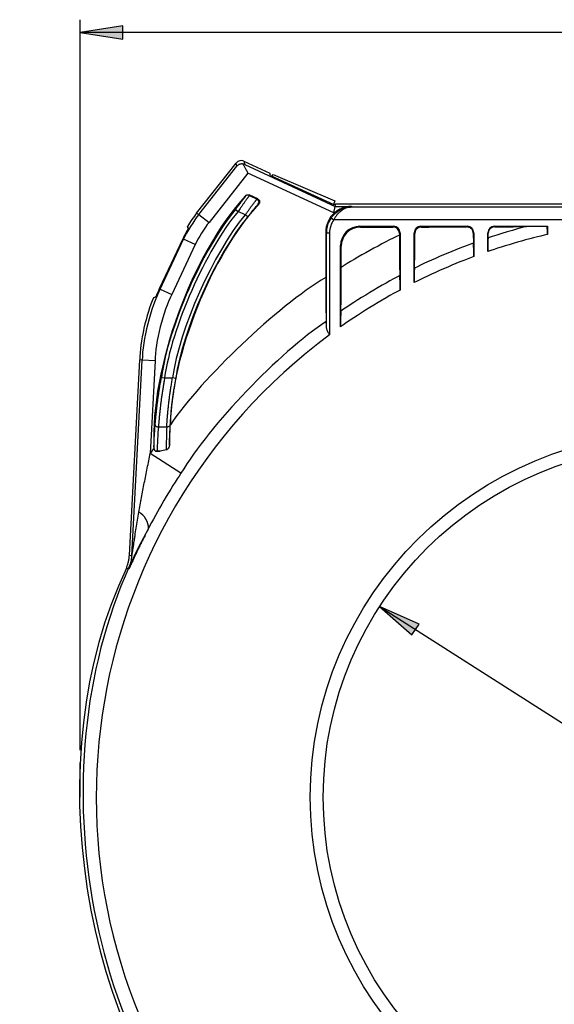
# Model space of a CAD drawing. Extents: x 81 to 182, y -154 to -33.
# Tile 8 of 9: x 123 to 147, y -81 to -38. Entities that reach past the tile are written whole.
import ezdxf

# ---------------------------------------------------------------- set-up
doc = ezdxf.new("R2010")
doc.units = 0
doc.layers.add('CAPA_1', color=7, linetype='CONTINUOUS')

# ---------------------------------------------------------------- blocks, each defined once
blk = doc.blocks.new('*U60')
at = {"layer": 'CAPA_1', "color": 7}
blk.add_solid([(127.894, -38.379), (126.027, -38.094), (127.894, -37.81)], dxfattribs=at)
blk = doc.blocks.new('BLOCK_3')
at = {"layer": 'CAPA_1'}
blk.add_lwpolyline([(126.027, -38.094), (127.894, -38.379), (127.894, -37.81), (126.027, -38.094)], dxfattribs=at)
at = {"layer": 'CAPA_1', "color": 7}
blk.add_blockref('*U60', (0, 0), dxfattribs=at)
blk = doc.blocks.new('BLOCK_5')
at = {"layer": 'CAPA_1'}
blk.add_lwpolyline([(126.027, -69.477), (126.027, -37.534)], dxfattribs=at)
blk = doc.blocks.new('BLOCK_6')
at = {"layer": 'CAPA_1'}
blk.add_lwpolyline([(178.414, -38.094), (126.027, -38.094)], dxfattribs=at)
blk = doc.blocks.new('*U62')
at = {"layer": 'CAPA_1', "color": 7}
blk.add_solid([(140.555, -64.444), (139.139, -63.204), (140.555, -63.828)], dxfattribs=at)
at = {"layer": 'CAPA_1', "color": 7, "extrusion": (0, 0, -1)}
blk.add_solid([(-140.555, -64.444), (-140.555, -63.828), (-140.865, -63.965)], dxfattribs=at)
blk = doc.blocks.new('BLOCK_10')
at = {"layer": 'CAPA_1'}
blk.add_lwpolyline([(139.139, -63.204), (140.555, -64.444), (140.865, -63.965), (139.139, -63.204)], dxfattribs=at)
at = {"layer": 'CAPA_1', "color": 7}
blk.add_blockref('*U62', (0, 0), dxfattribs=at)
blk = doc.blocks.new('BLOCK_11')
at = {"layer": 'CAPA_1'}
blk.add_lwpolyline([(139.139, -63.204), (165.303, -79.859)], dxfattribs=at)

msp = doc.modelspace()

# ---------------------------------------------------------------- linework, layer by layer
at = {"layer": 'CAPA_1', "color": 7}
for points in [[(131.131, -45.995), (132.859, -43.804)], [(132.893, -43.944), (132.859, -43.804)], [(133.202, -43.723), (134.341, -44.25)], [(133.202, -43.723), (133.237, -43.869)], [(133.237, -43.869), (137.2, -45.7)], [(131.229, -46.055), (132.893, -43.944)], [(133.376, -44.242), (131.675, -46.4)], [(137.137, -45.98), (133.376, -44.242)], [(134.364, -44.342), (134.341, -44.25)], [(134.364, -44.342), (137.138, -45.623)], [(134.428, -44.372), (134.476, -44.307)], [(134.476, -44.307), (137.176, -45.461)], [(133.433, -45.201), (133.438, -45.22)], [(133.803, -45.372), (133.433, -45.201)], [(133.268, -45.258), (133.267, -45.252), (133.264, -45.24)], [(133.438, -45.22), (133.78, -45.378)], [(133.78, -45.378), (133.803, -45.372)], [(133.853, -45.588), (133.845, -45.59), (133.829, -45.593)], [(137.176, -45.461), (137.119, -45.614)], [(137.138, -45.623), (137.224, -45.59)], [(137.2, -45.7), (137.224, -45.59)], [(137.224, -45.59), (137.235, -45.582)], [(137.235, -45.582), (152.221, -45.582)], [(131.131, -45.995), (131.229, -46.055)], [(131.229, -46.055), (131.675, -46.4)], [(132.83, -45.835), (132.944, -45.919)], [(133.26, -46.065), (132.944, -45.919)], [(133.373, -46.149), (133.26, -46.065)], [(137.137, -45.98), (137.2, -45.7)], [(137.171, -45.98), (137.137, -45.98)], [(137.2, -45.7), (137.909, -45.7)], [(137.909, -45.7), (137.933, -45.724)], [(137.933, -45.724), (152.221, -45.724)], [(137.018, -46.203), (137.133, -46.284)], [(152.231, -46.284), (137.133, -46.284)], [(130.765, -46.661), (130.733, -46.572)], [(136.81, -46.852), (136.783, -46.825)], [(136.783, -46.825), (136.783, -48.803)], [(136.81, -46.852), (136.951, -46.852)], [(136.81, -50.964), (136.81, -46.852)], [(136.951, -46.852), (136.951, -51.318)], [(138.28, -46.571), (138.309, -46.601)], [(138.28, -46.571), (139.753, -46.571)], [(138.309, -46.601), (139.723, -46.601)], [(139.723, -46.601), (139.753, -46.571)], [(140.036, -46.852), (140.006, -46.881)], [(140.006, -46.881), (140.006, -46.954)], [(140.036, -46.852), (140.036, -49.357)], [(140.655, -49.034), (140.655, -46.852)], [(140.684, -46.881), (140.655, -46.852)], [(140.938, -46.571), (142.976, -46.571)], [(140.938, -46.571), (140.967, -46.601)], [(142.95, -46.597), (142.976, -46.571)], [(143.259, -46.852), (143.238, -46.872)], [(143.259, -46.852), (143.259, -47.897)], [(143.878, -47.675), (143.878, -46.852)], [(143.895, -46.868), (143.878, -46.852)], [(144.161, -46.571), (144.181, -46.592)], [(144.161, -46.571), (146.482, -46.571)], [(146.48, -46.574), (146.482, -46.571)], [(146.482, -46.571), (146.482, -46.933)], [(130.526, -47.115), (129.493, -49.31)], [(129.532, -49.319), (130.56, -47.136)], [(130.56, -47.136), (130.526, -47.115)], [(131.072, -47.373), (130.56, -47.136)], [(131.072, -47.373), (130.045, -49.556)], [(137.431, -50.971), (137.431, -47.412)], [(137.461, -47.441), (137.431, -47.412)], [(137.461, -48.365), (137.461, -47.441)], [(129.493, -49.31), (129.532, -49.319)], [(129.532, -49.319), (130.045, -49.556)], [(128.184, -60.96), (128.637, -52.403)], [(128.297, -60.985), (128.749, -52.431)], [(128.749, -52.431), (128.637, -52.403)], [(129.314, -52.46), (128.749, -52.431)], [(129.314, -52.46), (129.1, -56.503)], [(129.589, -53.176), (129.728, -53.202)], [(129.728, -53.202), (130.075, -53.202)], [(130.214, -53.228), (130.075, -53.202)], [(129.314, -55.251), (129.315, -55.266), (129.321, -55.282), (129.331, -55.297), (129.345, -55.311), (129.363, -55.323), (129.383, -55.333), (129.405, -55.341), (129.429, -55.346), (129.455, -55.349)], [(129.823, -55.349), (129.455, -55.349)], [(129.964, -55.269), (129.961, -55.284), (129.954, -55.298), (129.943, -55.311), (129.929, -55.323), (129.911, -55.332), (129.891, -55.34), (129.87, -55.346), (129.847, -55.349), (129.823, -55.349)], [(129.264, -56.258), (129.262, -56.221)], [(129.538, -56.405), (129.402, -56.405)], [(130.44, -57.374), (129.1, -56.503)], [(128.184, -60.96), (128.297, -60.985)], [(128.167, -61.547), (128.109, -61.533), (128.055, -61.52)]]:
    msp.add_lwpolyline(points, dxfattribs=at)
at = {"layer": 'CAPA_1'}
msp.add_lwpolyline([(126.027, -71.532), (126.027, -70.037)], dxfattribs=at)
at = {"layer": 'CAPA_1', "color": 7}
for points in [[(133.202, -43.723), (133.087, -43.667), (132.935, -43.703), (132.859, -43.804)], [(133.237, -43.869), (133.216, -43.858), (133.175, -43.848), (133.152, -43.847)], [(133.438, -45.22), (133.381, -45.192), (133.306, -45.209), (133.268, -45.258)], [(133.264, -45.24), (130.926, -47.768), (129.094, -52.796), (129.262, -56.221)], [(133.853, -45.588), (131.79, -47.797), (130.008, -52.244), (129.98, -55.252)], [(132.83, -45.835), (131.401, -47.541), (129.884, -50.979), (129.589, -53.176)], [(132.944, -45.919), (131.526, -47.611), (130.02, -51.022), (129.728, -53.202)], [(133.26, -46.065), (131.861, -47.72), (130.37, -51.063), (130.075, -53.202)], [(131.229, -46.055), (131.015, -46.309), (130.692, -46.831), (130.56, -47.136)], [(131.131, -45.995), (131.018, -46.134), (130.822, -46.417), (130.733, -46.572)], [(137.171, -45.98), (136.941, -46.156), (136.766, -46.537), (136.783, -46.825)], [(133.373, -46.149), (131.986, -47.791), (130.506, -51.106), (130.214, -53.228)], [(131.675, -46.4), (131.481, -46.629), (131.191, -47.099), (131.072, -47.373)], [(137.018, -46.203), (136.894, -46.357), (136.798, -46.655), (136.81, -46.852)], [(137.133, -46.284), (137.025, -46.419), (136.941, -46.68), (136.951, -46.852)], [(130.767, -46.659), (130.699, -46.771), (130.58, -46.996), (130.526, -47.115)], [(130.767, -46.659), (130.758, -46.637), (130.741, -46.594), (130.733, -46.572)], [(138.28, -46.571), (137.811, -46.571), (137.431, -46.948), (137.431, -47.412)], [(138.309, -46.601), (137.841, -46.601), (137.461, -46.977), (137.461, -47.441)], [(140.006, -46.881), (140.006, -46.726), (139.879, -46.601), (139.723, -46.601)], [(140.036, -46.852), (140.036, -46.697), (139.909, -46.571), (139.753, -46.571)], [(140.938, -46.571), (140.781, -46.571), (140.655, -46.697), (140.655, -46.852)], [(143.259, -46.852), (143.259, -46.697), (143.132, -46.571), (142.976, -46.571)], [(144.161, -46.571), (144.005, -46.571), (143.878, -46.697), (143.878, -46.852)], [(146.482, -46.933), (145.807, -47.076), (144.527, -47.441), (143.878, -47.675)], [(145.564, -46.581), (145.135, -46.689), (144.306, -46.935), (143.888, -47.08)], [(140.006, -46.954), (139.334, -47.268), (138.083, -47.962), (137.461, -48.365)], [(143.249, -47.303), (142.572, -47.536), (141.302, -48.077), (140.665, -48.403)], [(143.259, -47.897), (142.575, -48.138), (141.296, -48.697), (140.655, -49.034)], [(136.783, -48.803), (134.625, -50.11), (131.393, -53.175), (129.98, -55.252)], [(140.026, -48.727), (139.337, -49.072), (138.069, -49.835), (137.441, -50.28)], [(129.532, -49.319), (129.124, -50.09), (128.754, -51.56), (128.749, -52.431)], [(129.493, -49.31), (129.451, -49.397), (129.374, -49.572), (129.337, -49.661)], [(140.036, -49.357), (139.339, -49.717), (138.062, -50.508), (137.431, -50.971)], [(129.241, -49.698), (128.932, -50.374), (128.644, -51.661), (128.637, -52.403)], [(129.337, -49.661), (129.313, -49.671), (129.265, -49.689), (129.241, -49.698)], [(130.045, -49.556), (129.664, -50.275), (129.319, -51.648), (129.314, -52.46)], [(136.802, -50.73), (134.73, -52.101), (131.713, -55.252), (130.44, -57.374)], [(129.455, -55.349), (129.431, -55.615), (129.404, -56.138), (129.402, -56.405)], [(129.823, -55.349), (129.807, -55.602), (129.796, -56.098), (129.8, -56.351)], [(129.264, -56.258), (129.222, -56.319), (129.141, -56.442), (129.1, -56.503)], [(130.44, -57.374), (130.036, -57.962), (129.341, -59.147), (129.025, -59.786)], [(129.025, -59.786), (129.035, -59.515), (128.846, -59.199), (128.601, -59.078)], [(129.025, -59.786), (124.133, -68.39), (125.65, -81.084), (132.435, -88.319)], [(128.167, -61.547), (128.234, -61.407), (128.295, -61.14), (128.297, -60.985)], [(128.055, -61.52), (124.112, -69.772), (126.015, -81.757), (132.326, -88.411)]]:
    msp.add_open_spline(points, degree=3, dxfattribs=at)
for points, knots in [([(133.152, -43.847), (133.146, -43.846), (133.14, -43.845), (133.134, -43.845), (133.118, -43.843), (133.103, -43.843), (133.088, -43.845), (133.073, -43.846), (133.058, -43.848), (133.044, -43.851), (133.03, -43.855), (133.017, -43.859), (133.004, -43.864), (132.989, -43.87), (132.976, -43.877), (132.962, -43.885), (132.949, -43.893), (132.937, -43.902), (132.926, -43.911), (132.915, -43.921), (132.904, -43.932), (132.894, -43.943), (132.894, -43.943), (132.894, -43.944), (132.893, -43.944)], [0, 0, 0, 0, 1, 1, 1, 2, 2, 2, 3, 3, 3, 4, 4, 4, 5, 5, 5, 6, 6, 6, 7, 7, 7, 8, 8, 8, 8]), ([(133.376, -44.242), (133.375, -44.241), (133.375, -44.24), (133.374, -44.239), (133.362, -44.214), (133.35, -44.189), (133.338, -44.165), (133.326, -44.14), (133.314, -44.116), (133.302, -44.092), (133.292, -44.073), (133.283, -44.055), (133.274, -44.037), (133.264, -44.019), (133.254, -44.001), (133.245, -43.984), (133.235, -43.967), (133.225, -43.95), (133.216, -43.934), (133.205, -43.917), (133.194, -43.901), (133.184, -43.887), (133.173, -43.872), (133.162, -43.859), (133.152, -43.847)], [0, 0, 0, 0, 1, 1, 1, 2, 2, 2, 3, 3, 3, 4, 4, 4, 5, 5, 5, 6, 6, 6, 7, 7, 7, 8, 8, 8, 8]), ([(133.264, -45.24), (133.269, -45.234), (133.275, -45.228), (133.28, -45.223), (133.286, -45.218), (133.293, -45.213), (133.3, -45.209), (133.306, -45.205), (133.313, -45.201), (133.321, -45.198), (133.328, -45.195), (133.336, -45.193), (133.344, -45.191), (133.351, -45.19), (133.359, -45.189), (133.367, -45.188), (133.375, -45.188), (133.383, -45.188), (133.391, -45.189), (133.405, -45.191), (133.419, -45.196), (133.433, -45.201)], [0, 0, 0, 0, 1, 1, 1, 2, 2, 2, 3, 3, 3, 4, 4, 4, 5, 5, 5, 6, 6, 6, 7, 7, 7, 7]), ([(132.83, -45.835), (132.847, -45.813), (132.864, -45.79), (132.881, -45.768), (132.898, -45.746), (132.914, -45.724), (132.931, -45.702), (132.947, -45.682), (132.962, -45.661), (132.978, -45.641), (132.993, -45.621), (133.008, -45.601), (133.023, -45.582), (133.038, -45.562), (133.053, -45.543), (133.066, -45.525), (133.08, -45.508), (133.093, -45.491), (133.106, -45.475), (133.118, -45.458), (133.131, -45.443), (133.142, -45.428), (133.153, -45.413), (133.164, -45.399), (133.174, -45.385), (133.184, -45.372), (133.194, -45.36), (133.203, -45.349), (133.211, -45.338), (133.219, -45.328), (133.226, -45.319), (133.233, -45.309), (133.239, -45.301), (133.245, -45.294), (133.25, -45.286), (133.254, -45.28), (133.258, -45.275), (133.261, -45.27), (133.264, -45.266), (133.266, -45.263), (133.267, -45.261), (133.268, -45.26), (133.268, -45.258)], [0, 0, 0, 0, 1, 1, 1, 2, 2, 2, 3, 3, 3, 4, 4, 4, 5, 5, 5, 6, 6, 6, 7, 7, 7, 8, 8, 8, 9, 9, 9, 10, 10, 10, 11, 11, 11, 12, 12, 12, 13, 13, 13, 14, 14, 14, 14]), ([(133.438, -45.22), (133.437, -45.221), (133.437, -45.222), (133.436, -45.223), (133.435, -45.225), (133.433, -45.228), (133.431, -45.232), (133.429, -45.235), (133.426, -45.239), (133.422, -45.245), (133.419, -45.25), (133.415, -45.256), (133.41, -45.262), (133.406, -45.269), (133.401, -45.276), (133.395, -45.284), (133.39, -45.291), (133.384, -45.3), (133.378, -45.309), (133.371, -45.319), (133.364, -45.329), (133.356, -45.34), (133.348, -45.35), (133.34, -45.362), (133.332, -45.374), (133.323, -45.385), (133.314, -45.398), (133.305, -45.411), (133.296, -45.424), (133.286, -45.437), (133.276, -45.451), (133.266, -45.465), (133.255, -45.48), (133.244, -45.496), (133.233, -45.511), (133.222, -45.527), (133.21, -45.543), (133.198, -45.56), (133.187, -45.576), (133.174, -45.593), (133.162, -45.61), (133.15, -45.628), (133.137, -45.645), (133.124, -45.664), (133.111, -45.682), (133.097, -45.701), (133.084, -45.72), (133.071, -45.739), (133.057, -45.758), (133.038, -45.784), (133.02, -45.811), (133.001, -45.837), (132.982, -45.864), (132.963, -45.891), (132.944, -45.919)], [0, 0, 0, 0, 1, 1, 1, 2, 2, 2, 3, 3, 3, 4, 4, 4, 5, 5, 5, 6, 6, 6, 7, 7, 7, 8, 8, 8, 9, 9, 9, 10, 10, 10, 11, 11, 11, 12, 12, 12, 13, 13, 13, 14, 14, 14, 15, 15, 15, 16, 16, 16, 17, 17, 17, 18, 18, 18, 18]), ([(133.26, -46.065), (133.274, -46.045), (133.288, -46.025), (133.302, -46.005), (133.316, -45.986), (133.33, -45.966), (133.344, -45.947), (133.359, -45.927), (133.373, -45.907), (133.387, -45.887), (133.401, -45.868), (133.415, -45.848), (133.429, -45.829), (133.443, -45.811), (133.456, -45.793), (133.47, -45.775), (133.483, -45.757), (133.495, -45.74), (133.508, -45.723), (133.522, -45.705), (133.534, -45.688), (133.547, -45.672), (133.559, -45.655), (133.572, -45.639), (133.583, -45.623), (133.595, -45.608), (133.606, -45.594), (133.616, -45.58), (133.627, -45.566), (133.637, -45.553), (133.647, -45.54), (133.657, -45.527), (133.667, -45.515), (133.676, -45.503), (133.685, -45.491), (133.693, -45.481), (133.701, -45.47), (133.709, -45.461), (133.716, -45.452), (133.723, -45.444), (133.73, -45.435), (133.736, -45.428), (133.741, -45.421), (133.747, -45.414), (133.752, -45.408), (133.757, -45.403), (133.761, -45.397), (133.765, -45.393), (133.768, -45.389), (133.771, -45.386), (133.774, -45.383), (133.775, -45.381), (133.778, -45.379), (133.779, -45.378), (133.78, -45.378)], [0, 0, 0, 0, 1, 1, 1, 2, 2, 2, 3, 3, 3, 4, 4, 4, 5, 5, 5, 6, 6, 6, 7, 7, 7, 8, 8, 8, 9, 9, 9, 10, 10, 10, 11, 11, 11, 12, 12, 12, 13, 13, 13, 14, 14, 14, 15, 15, 15, 16, 16, 16, 17, 17, 17, 18, 18, 18, 18]), ([(133.829, -45.593), (133.828, -45.594), (133.827, -45.594), (133.825, -45.596), (133.824, -45.597), (133.822, -45.6), (133.819, -45.603), (133.815, -45.606), (133.81, -45.611), (133.804, -45.618), (133.799, -45.624), (133.792, -45.631), (133.785, -45.64), (133.777, -45.648), (133.769, -45.657), (133.76, -45.668), (133.751, -45.679), (133.74, -45.69), (133.73, -45.703), (133.719, -45.716), (133.707, -45.73), (133.695, -45.745), (133.682, -45.759), (133.669, -45.775), (133.656, -45.791), (133.642, -45.808), (133.628, -45.825), (133.614, -45.843), (133.599, -45.861), (133.584, -45.88), (133.568, -45.899), (133.553, -45.918), (133.537, -45.938), (133.521, -45.958), (133.505, -45.978), (133.489, -45.999), (133.472, -46.02), (133.456, -46.041), (133.439, -46.062), (133.423, -46.084), (133.406, -46.106), (133.39, -46.127), (133.373, -46.149)], [0, 0, 0, 0, 1, 1, 1, 2, 2, 2, 3, 3, 3, 4, 4, 4, 5, 5, 5, 6, 6, 6, 7, 7, 7, 8, 8, 8, 9, 9, 9, 10, 10, 10, 11, 11, 11, 12, 12, 12, 13, 13, 13, 14, 14, 14, 14]), ([(133.829, -45.593), (133.878, -45.534), (133.87, -45.445), (133.809, -45.396), (133.802, -45.39), (133.788, -45.381), (133.78, -45.378)], [0, 0, 0, 0, 1, 1, 1, 2, 2, 2, 2]), ([(133.803, -45.372), (133.811, -45.376), (133.818, -45.38), (133.824, -45.384), (133.831, -45.388), (133.837, -45.393), (133.842, -45.399), (133.848, -45.404), (133.853, -45.41), (133.858, -45.417), (133.863, -45.423), (133.867, -45.43), (133.871, -45.437), (133.874, -45.444), (133.877, -45.451), (133.879, -45.459), (133.881, -45.467), (133.883, -45.474), (133.884, -45.482), (133.885, -45.49), (133.885, -45.498), (133.885, -45.506), (133.884, -45.514), (133.884, -45.521), (133.882, -45.529), (133.88, -45.537), (133.878, -45.544), (133.875, -45.552), (133.872, -45.559), (133.868, -45.566), (133.864, -45.573), (133.861, -45.578), (133.857, -45.583), (133.853, -45.588)], [0, 0, 0, 0, 1, 1, 1, 2, 2, 2, 3, 3, 3, 4, 4, 4, 5, 5, 5, 6, 6, 6, 7, 7, 7, 8, 8, 8, 9, 9, 9, 10, 10, 10, 11, 11, 11, 11]), ([(137.018, -46.203), (137.035, -46.182), (137.051, -46.16), (137.068, -46.139), (137.086, -46.118), (137.103, -46.097), (137.122, -46.078), (137.141, -46.059), (137.16, -46.04), (137.18, -46.022), (137.206, -45.998), (137.233, -45.976), (137.261, -45.955), (137.288, -45.934), (137.317, -45.914), (137.346, -45.896), (137.375, -45.878), (137.404, -45.862), (137.434, -45.846), (137.465, -45.831), (137.496, -45.817), (137.528, -45.804), (137.559, -45.792), (137.591, -45.78), (137.623, -45.771), (137.655, -45.762), (137.688, -45.753), (137.72, -45.747), (137.753, -45.74), (137.786, -45.735), (137.818, -45.731), (137.85, -45.728), (137.881, -45.726), (137.913, -45.725), (137.918, -45.724), (137.924, -45.724), (137.929, -45.724), (137.93, -45.724), (137.932, -45.724), (137.933, -45.724)], [0, 0, 0, 0, 1, 1, 1, 2, 2, 2, 3, 3, 3, 4, 4, 4, 5, 5, 5, 6, 6, 6, 7, 7, 7, 8, 8, 8, 9, 9, 9, 10, 10, 10, 11, 11, 11, 12, 12, 12, 13, 13, 13, 13]), ([(137.933, -45.724), (137.932, -45.724), (137.931, -45.724), (137.93, -45.724), (137.926, -45.724), (137.922, -45.724), (137.918, -45.725), (137.91, -45.725), (137.902, -45.725), (137.894, -45.726), (137.873, -45.727), (137.853, -45.73), (137.833, -45.733), (137.805, -45.737), (137.777, -45.743), (137.749, -45.751), (137.721, -45.758), (137.693, -45.767), (137.665, -45.778), (137.636, -45.789), (137.608, -45.803), (137.58, -45.818), (137.552, -45.832), (137.524, -45.849), (137.497, -45.868), (137.478, -45.881), (137.458, -45.895), (137.439, -45.91), (137.42, -45.925), (137.402, -45.941), (137.383, -45.958), (137.365, -45.975), (137.346, -45.993), (137.328, -46.012), (137.309, -46.032), (137.292, -46.052), (137.274, -46.073), (137.262, -46.088), (137.249, -46.105), (137.237, -46.121), (137.225, -46.138), (137.213, -46.155), (137.201, -46.172), (137.189, -46.19), (137.177, -46.209), (137.166, -46.227), (137.155, -46.246), (137.144, -46.265), (137.133, -46.284)], [0, 0, 0, 0, 1, 1, 1, 2, 2, 2, 3, 3, 3, 4, 4, 4, 5, 5, 5, 6, 6, 6, 7, 7, 7, 8, 8, 8, 9, 9, 9, 10, 10, 10, 11, 11, 11, 12, 12, 12, 13, 13, 13, 14, 14, 14, 15, 15, 15, 16, 16, 16, 16]), ([(137.909, -45.7), (137.907, -45.7), (137.905, -45.7), (137.904, -45.7), (137.875, -45.7), (137.847, -45.701), (137.819, -45.704), (137.79, -45.707), (137.761, -45.71), (137.734, -45.715), (137.705, -45.72), (137.677, -45.726), (137.648, -45.732), (137.615, -45.741), (137.581, -45.751), (137.548, -45.762), (137.514, -45.774), (137.481, -45.787), (137.448, -45.802), (137.415, -45.817), (137.382, -45.834), (137.35, -45.852), (137.329, -45.864), (137.309, -45.877), (137.288, -45.891), (137.268, -45.904), (137.248, -45.918), (137.228, -45.933), (137.209, -45.948), (137.19, -45.964), (137.171, -45.98)], [0, 0, 0, 0, 1, 1, 1, 2, 2, 2, 3, 3, 3, 4, 4, 4, 5, 5, 5, 6, 6, 6, 7, 7, 7, 8, 8, 8, 9, 9, 9, 10, 10, 10, 10]), ([(140.665, -48.403), (140.665, -48.387), (140.666, -48.371), (140.667, -48.353), (140.667, -48.335), (140.668, -48.316), (140.668, -48.295), (140.669, -48.274), (140.67, -48.253), (140.67, -48.229), (140.671, -48.206), (140.672, -48.182), (140.672, -48.157), (140.673, -48.128), (140.673, -48.098), (140.674, -48.066), (140.675, -48.035), (140.675, -48.002), (140.676, -47.968), (140.676, -47.934), (140.677, -47.898), (140.677, -47.862), (140.678, -47.826), (140.678, -47.789), (140.679, -47.75), (140.679, -47.708), (140.679, -47.665), (140.68, -47.621), (140.68, -47.577), (140.681, -47.531), (140.682, -47.485), (140.682, -47.439), (140.682, -47.392), (140.683, -47.345), (140.683, -47.297), (140.683, -47.249), (140.683, -47.2), (140.683, -47.148), (140.684, -47.095), (140.684, -47.042), (140.684, -46.988), (140.684, -46.934), (140.684, -46.881)], [0, 0, 0, 0, 1, 1, 1, 2, 2, 2, 3, 3, 3, 4, 4, 4, 5, 5, 5, 6, 6, 6, 7, 7, 7, 8, 8, 8, 9, 9, 9, 10, 10, 10, 11, 11, 11, 12, 12, 12, 13, 13, 13, 14, 14, 14, 14]), ([(140.967, -46.601), (140.951, -46.601), (140.935, -46.602), (140.92, -46.605), (140.904, -46.607), (140.889, -46.611), (140.874, -46.617), (140.859, -46.622), (140.844, -46.628), (140.83, -46.636), (140.816, -46.643), (140.803, -46.652), (140.791, -46.662), (140.778, -46.672), (140.767, -46.683), (140.756, -46.695), (140.746, -46.706), (140.736, -46.719), (140.728, -46.732), (140.719, -46.746), (140.712, -46.76), (140.706, -46.774), (140.699, -46.789), (140.695, -46.804), (140.691, -46.819), (140.687, -46.839), (140.686, -46.86), (140.684, -46.881)], [0, 0, 0, 0, 1, 1, 1, 2, 2, 2, 3, 3, 3, 4, 4, 4, 5, 5, 5, 6, 6, 6, 7, 7, 7, 8, 8, 8, 9, 9, 9, 9]), ([(140.967, -46.601), (141.078, -46.601), (141.188, -46.601), (141.299, -46.601), (141.409, -46.6), (141.519, -46.6), (141.63, -46.6), (141.74, -46.6), (141.85, -46.6), (141.96, -46.6), (142.07, -46.599), (142.181, -46.599), (142.291, -46.599), (142.402, -46.599), (142.512, -46.598), (142.621, -46.598), (142.731, -46.598), (142.841, -46.597), (142.95, -46.597)], [0, 0, 0, 0, 1, 1, 1, 2, 2, 2, 3, 3, 3, 4, 4, 4, 5, 5, 5, 6, 6, 6, 6]), ([(143.238, -46.872), (143.236, -46.855), (143.235, -46.838), (143.232, -46.821), (143.228, -46.803), (143.223, -46.786), (143.216, -46.769), (143.209, -46.754), (143.201, -46.738), (143.191, -46.724), (143.181, -46.709), (143.169, -46.695), (143.156, -46.681), (143.145, -46.67), (143.133, -46.66), (143.12, -46.651), (143.107, -46.641), (143.092, -46.633), (143.078, -46.626), (143.062, -46.618), (143.046, -46.612), (143.029, -46.608), (143.012, -46.603), (142.995, -46.6), (142.976, -46.598), (142.968, -46.598), (142.959, -46.597), (142.95, -46.597)], [0, 0, 0, 0, 1, 1, 1, 2, 2, 2, 3, 3, 3, 4, 4, 4, 5, 5, 5, 6, 6, 6, 7, 7, 7, 8, 8, 8, 9, 9, 9, 9]), ([(143.238, -46.872), (143.238, -46.906), (143.239, -46.939), (143.239, -46.97), (143.24, -47.002), (143.241, -47.031), (143.242, -47.06), (143.242, -47.089), (143.243, -47.116), (143.244, -47.142), (143.244, -47.168), (143.245, -47.192), (143.246, -47.214), (143.246, -47.231), (143.247, -47.247), (143.247, -47.262), (143.248, -47.277), (143.248, -47.29), (143.249, -47.303)], [0, 0, 0, 0, 1, 1, 1, 2, 2, 2, 3, 3, 3, 4, 4, 4, 5, 5, 5, 6, 6, 6, 6]), ([(143.888, -47.08), (143.889, -47.066), (143.889, -47.053), (143.89, -47.038), (143.89, -47.023), (143.891, -47.006), (143.892, -46.988), (143.892, -46.971), (143.893, -46.952), (143.893, -46.932), (143.894, -46.911), (143.894, -46.89), (143.895, -46.868)], [0, 0, 0, 0, 1, 1, 1, 2, 2, 2, 3, 3, 3, 4, 4, 4, 4]), ([(144.181, -46.592), (144.17, -46.592), (144.159, -46.593), (144.148, -46.594), (144.136, -46.595), (144.125, -46.598), (144.113, -46.6), (144.102, -46.603), (144.091, -46.607), (144.08, -46.611), (144.069, -46.615), (144.058, -46.62), (144.048, -46.625), (144.038, -46.631), (144.028, -46.636), (144.019, -46.642), (144.01, -46.649), (144.002, -46.655), (143.993, -46.662), (143.985, -46.67), (143.977, -46.678), (143.969, -46.686), (143.962, -46.694), (143.955, -46.702), (143.949, -46.711), (143.939, -46.724), (143.931, -46.737), (143.924, -46.751), (143.918, -46.764), (143.912, -46.778), (143.908, -46.791), (143.904, -46.804), (143.9, -46.818), (143.899, -46.831), (143.896, -46.843), (143.896, -46.856), (143.895, -46.868)], [0, 0, 0, 0, 1, 1, 1, 2, 2, 2, 3, 3, 3, 4, 4, 4, 5, 5, 5, 6, 6, 6, 7, 7, 7, 8, 8, 8, 9, 9, 9, 10, 10, 10, 11, 11, 11, 12, 12, 12, 12]), ([(144.181, -46.592), (144.277, -46.591), (144.373, -46.591), (144.467, -46.59), (144.562, -46.589), (144.656, -46.589), (144.75, -46.588), (144.813, -46.588), (144.875, -46.587), (144.937, -46.587), (144.999, -46.586), (145.06, -46.586), (145.121, -46.585), (145.181, -46.585), (145.242, -46.584), (145.301, -46.584), (145.346, -46.583), (145.391, -46.583), (145.434, -46.583), (145.478, -46.582), (145.521, -46.581), (145.564, -46.581)], [0, 0, 0, 0, 1, 1, 1, 2, 2, 2, 3, 3, 3, 4, 4, 4, 5, 5, 5, 6, 6, 6, 7, 7, 7, 7]), ([(146.48, -46.574), (146.429, -46.574), (146.377, -46.574), (146.326, -46.574), (146.275, -46.574), (146.224, -46.575), (146.173, -46.575), (146.133, -46.575), (146.094, -46.575), (146.056, -46.575), (146.017, -46.575), (145.978, -46.576), (145.94, -46.576), (145.915, -46.576), (145.889, -46.576), (145.864, -46.576), (145.839, -46.577), (145.814, -46.577), (145.79, -46.577), (145.765, -46.577), (145.742, -46.578), (145.719, -46.578), (145.704, -46.578), (145.691, -46.578), (145.677, -46.578), (145.664, -46.579), (145.651, -46.579), (145.639, -46.579), (145.626, -46.579), (145.614, -46.579), (145.604, -46.58), (145.594, -46.58), (145.584, -46.58), (145.577, -46.58), (145.574, -46.58), (145.571, -46.58), (145.569, -46.581), (145.567, -46.581), (145.565, -46.581), (145.564, -46.581)], [0, 0, 0, 0, 1, 1, 1, 2, 2, 2, 3, 3, 3, 4, 4, 4, 5, 5, 5, 6, 6, 6, 7, 7, 7, 8, 8, 8, 9, 9, 9, 10, 10, 10, 11, 11, 11, 12, 12, 12, 13, 13, 13, 13]), ([(146.482, -46.933), (146.482, -46.919), (146.482, -46.904), (146.482, -46.89), (146.482, -46.874), (146.482, -46.858), (146.482, -46.842), (146.482, -46.825), (146.482, -46.809), (146.482, -46.794), (146.482, -46.777), (146.482, -46.761), (146.482, -46.745), (146.482, -46.729), (146.482, -46.713), (146.481, -46.698), (146.481, -46.676), (146.481, -46.655), (146.481, -46.634), (146.481, -46.613), (146.481, -46.593), (146.48, -46.574)], [0, 0, 0, 0, 1, 1, 1, 2, 2, 2, 3, 3, 3, 4, 4, 4, 5, 5, 5, 6, 6, 6, 7, 7, 7, 7]), ([(140.006, -46.954), (140.006, -47.008), (140.006, -47.062), (140.006, -47.116), (140.006, -47.17), (140.006, -47.223), (140.006, -47.277), (140.007, -47.331), (140.007, -47.384), (140.007, -47.437), (140.007, -47.489), (140.007, -47.541), (140.008, -47.593), (140.008, -47.637), (140.008, -47.681), (140.009, -47.724), (140.009, -47.767), (140.009, -47.81), (140.01, -47.852), (140.01, -47.894), (140.01, -47.936), (140.011, -47.976), (140.011, -48.017), (140.012, -48.056), (140.012, -48.095), (140.012, -48.133), (140.013, -48.171), (140.014, -48.207), (140.014, -48.241), (140.015, -48.274), (140.015, -48.306), (140.016, -48.338), (140.016, -48.369), (140.017, -48.399), (140.017, -48.429), (140.018, -48.457), (140.018, -48.484), (140.019, -48.512), (140.02, -48.538), (140.02, -48.562), (140.021, -48.586), (140.022, -48.609), (140.022, -48.63), (140.023, -48.649), (140.023, -48.666), (140.024, -48.682), (140.025, -48.698), (140.025, -48.712), (140.026, -48.727)], [0, 0, 0, 0, 1, 1, 1, 2, 2, 2, 3, 3, 3, 4, 4, 4, 5, 5, 5, 6, 6, 6, 7, 7, 7, 8, 8, 8, 9, 9, 9, 10, 10, 10, 11, 11, 11, 12, 12, 12, 13, 13, 13, 14, 14, 14, 15, 15, 15, 16, 16, 16, 16]), ([(143.259, -47.897), (143.259, -47.88), (143.259, -47.863), (143.259, -47.845), (143.259, -47.828), (143.259, -47.81), (143.259, -47.793), (143.259, -47.775), (143.259, -47.758), (143.258, -47.741), (143.258, -47.723), (143.258, -47.705), (143.258, -47.688), (143.258, -47.671), (143.258, -47.654), (143.258, -47.638), (143.258, -47.622), (143.258, -47.606), (143.258, -47.591), (143.257, -47.576), (143.257, -47.561), (143.257, -47.547), (143.257, -47.532), (143.257, -47.518), (143.256, -47.504), (143.256, -47.49), (143.256, -47.477), (143.256, -47.464), (143.256, -47.453), (143.255, -47.441), (143.255, -47.431), (143.255, -47.42), (143.255, -47.41), (143.255, -47.401), (143.254, -47.391), (143.254, -47.382), (143.254, -47.374), (143.253, -47.365), (143.253, -47.357), (143.253, -47.35), (143.253, -47.344), (143.253, -47.338), (143.252, -47.333), (143.252, -47.328), (143.252, -47.324), (143.252, -47.32), (143.251, -47.316), (143.251, -47.313), (143.251, -47.31), (143.251, -47.307), (143.25, -47.305), (143.25, -47.304), (143.249, -47.304), (143.249, -47.303), (143.249, -47.303)], [0, 0, 0, 0, 1, 1, 1, 2, 2, 2, 3, 3, 3, 4, 4, 4, 5, 5, 5, 6, 6, 6, 7, 7, 7, 8, 8, 8, 9, 9, 9, 10, 10, 10, 11, 11, 11, 12, 12, 12, 13, 13, 13, 14, 14, 14, 15, 15, 15, 16, 16, 16, 17, 17, 17, 18, 18, 18, 18]), ([(143.888, -47.08), (143.888, -47.082), (143.887, -47.084), (143.886, -47.09), (143.886, -47.093), (143.886, -47.096), (143.886, -47.101), (143.885, -47.105), (143.885, -47.11), (143.885, -47.115), (143.884, -47.126), (143.884, -47.139), (143.883, -47.154), (143.883, -47.17), (143.883, -47.187), (143.882, -47.207), (143.882, -47.227), (143.881, -47.248), (143.881, -47.272), (143.881, -47.296), (143.88, -47.321), (143.88, -47.348), (143.88, -47.362), (143.88, -47.376), (143.88, -47.39), (143.879, -47.405), (143.879, -47.419), (143.879, -47.434), (143.879, -47.45), (143.879, -47.465), (143.879, -47.481), (143.879, -47.497), (143.879, -47.513), (143.879, -47.529), (143.878, -47.553), (143.878, -47.577), (143.878, -47.601), (143.878, -47.626), (143.878, -47.65), (143.878, -47.675)], [0, 0, 0, 0, 1, 1, 1, 2, 2, 2, 3, 3, 3, 4, 4, 4, 5, 5, 5, 6, 6, 6, 7, 7, 7, 8, 8, 8, 9, 9, 9, 10, 10, 10, 11, 11, 11, 12, 12, 12, 13, 13, 13, 13]), ([(137.441, -50.28), (137.442, -50.259), (137.443, -50.239), (137.443, -50.216), (137.444, -50.194), (137.445, -50.169), (137.446, -50.142), (137.447, -50.115), (137.447, -50.087), (137.448, -50.057), (137.449, -50.029), (137.449, -49.999), (137.45, -49.969), (137.45, -49.938), (137.451, -49.906), (137.451, -49.873), (137.452, -49.841), (137.452, -49.807), (137.453, -49.772), (137.453, -49.737), (137.454, -49.701), (137.454, -49.664), (137.455, -49.621), (137.455, -49.577), (137.456, -49.532), (137.456, -49.487), (137.457, -49.44), (137.457, -49.393), (137.457, -49.346), (137.458, -49.298), (137.458, -49.249), (137.459, -49.2), (137.459, -49.151), (137.459, -49.101), (137.459, -49.044), (137.46, -48.985), (137.46, -48.926), (137.46, -48.867), (137.461, -48.807), (137.461, -48.747), (137.461, -48.686), (137.461, -48.626), (137.461, -48.565), (137.461, -48.504), (137.461, -48.443), (137.461, -48.383), (137.461, -48.377), (137.461, -48.371), (137.461, -48.365)], [0, 0, 0, 0, 1, 1, 1, 2, 2, 2, 3, 3, 3, 4, 4, 4, 5, 5, 5, 6, 6, 6, 7, 7, 7, 8, 8, 8, 9, 9, 9, 10, 10, 10, 11, 11, 11, 12, 12, 12, 13, 13, 13, 14, 14, 14, 15, 15, 15, 16, 16, 16, 16]), ([(140.665, -48.403), (140.664, -48.405), (140.664, -48.407), (140.663, -48.412), (140.663, -48.415), (140.663, -48.419), (140.663, -48.423), (140.662, -48.427), (140.662, -48.432), (140.662, -48.438), (140.661, -48.448), (140.661, -48.461), (140.66, -48.476), (140.66, -48.491), (140.659, -48.508), (140.659, -48.527), (140.659, -48.546), (140.658, -48.568), (140.658, -48.59), (140.657, -48.614), (140.657, -48.639), (140.657, -48.665), (140.657, -48.679), (140.656, -48.693), (140.656, -48.708), (140.656, -48.723), (140.656, -48.738), (140.656, -48.753), (140.656, -48.769), (140.656, -48.785), (140.656, -48.801), (140.656, -48.817), (140.656, -48.833), (140.655, -48.85), (140.655, -48.88), (140.655, -48.91), (140.655, -48.94), (140.655, -48.971), (140.655, -49.003), (140.655, -49.034)], [0, 0, 0, 0, 1, 1, 1, 2, 2, 2, 3, 3, 3, 4, 4, 4, 5, 5, 5, 6, 6, 6, 7, 7, 7, 8, 8, 8, 9, 9, 9, 10, 10, 10, 11, 11, 11, 12, 12, 12, 13, 13, 13, 13]), ([(136.783, -48.803), (136.783, -48.854), (136.783, -48.906), (136.783, -48.957), (136.783, -49.008), (136.783, -49.06), (136.783, -49.111), (136.783, -49.162), (136.783, -49.213), (136.783, -49.263), (136.783, -49.314), (136.784, -49.364), (136.784, -49.414), (136.784, -49.464), (136.785, -49.513), (136.785, -49.562), (136.785, -49.613), (136.785, -49.664), (136.786, -49.714), (136.786, -49.765), (136.786, -49.815), (136.787, -49.863), (136.787, -49.912), (136.788, -49.96), (136.789, -50.007), (136.789, -50.054), (136.789, -50.099), (136.79, -50.144), (136.79, -50.188), (136.791, -50.231), (136.792, -50.272), (136.792, -50.308), (136.793, -50.342), (136.793, -50.375), (136.794, -50.408), (136.795, -50.44), (136.795, -50.471), (136.796, -50.501), (136.796, -50.53), (136.797, -50.557), (136.798, -50.585), (136.799, -50.61), (136.799, -50.634), (136.8, -50.653), (136.8, -50.67), (136.801, -50.685), (136.801, -50.701), (136.802, -50.716), (136.802, -50.73)], [0, 0, 0, 0, 1, 1, 1, 2, 2, 2, 3, 3, 3, 4, 4, 4, 5, 5, 5, 6, 6, 6, 7, 7, 7, 8, 8, 8, 9, 9, 9, 10, 10, 10, 11, 11, 11, 12, 12, 12, 13, 13, 13, 14, 14, 14, 15, 15, 15, 16, 16, 16, 16]), ([(140.036, -49.357), (140.036, -49.334), (140.036, -49.31), (140.036, -49.287), (140.036, -49.267), (140.036, -49.247), (140.035, -49.227), (140.035, -49.208), (140.035, -49.188), (140.035, -49.168), (140.035, -49.148), (140.035, -49.129), (140.035, -49.109), (140.035, -49.09), (140.035, -49.071), (140.035, -49.052), (140.034, -49.035), (140.034, -49.018), (140.034, -49.002), (140.034, -48.985), (140.033, -48.969), (140.033, -48.954), (140.033, -48.938), (140.033, -48.922), (140.032, -48.907), (140.032, -48.892), (140.032, -48.878), (140.032, -48.865), (140.032, -48.853), (140.031, -48.842), (140.031, -48.832), (140.031, -48.822), (140.031, -48.812), (140.031, -48.803), (140.03, -48.794), (140.03, -48.785), (140.03, -48.778), (140.029, -48.77), (140.029, -48.763), (140.029, -48.757), (140.028, -48.747), (140.028, -48.74), (140.027, -48.735), (140.027, -48.73), (140.026, -48.728), (140.026, -48.727)], [0, 0, 0, 0, 1, 1, 1, 2, 2, 2, 3, 3, 3, 4, 4, 4, 5, 5, 5, 6, 6, 6, 7, 7, 7, 8, 8, 8, 9, 9, 9, 10, 10, 10, 11, 11, 11, 12, 12, 12, 13, 13, 13, 14, 14, 14, 15, 15, 15, 15]), ([(137.441, -50.28), (137.441, -50.282), (137.44, -50.284), (137.44, -50.29), (137.439, -50.295), (137.439, -50.304), (137.439, -50.315), (137.438, -50.325), (137.438, -50.337), (137.437, -50.351), (137.437, -50.366), (137.436, -50.383), (137.436, -50.401), (137.436, -50.419), (137.435, -50.44), (137.435, -50.462), (137.435, -50.485), (137.434, -50.509), (137.434, -50.534), (137.433, -50.549), (137.433, -50.563), (137.433, -50.578), (137.433, -50.593), (137.433, -50.609), (137.433, -50.625), (137.433, -50.657), (137.432, -50.69), (137.432, -50.724), (137.432, -50.743), (137.432, -50.763), (137.432, -50.783), (137.432, -50.803), (137.432, -50.823), (137.432, -50.843), (137.431, -50.864), (137.431, -50.884), (137.431, -50.905), (137.431, -50.926), (137.431, -50.947), (137.431, -50.968), (137.431, -50.969), (137.431, -50.97), (137.431, -50.971)], [0, 0, 0, 0, 1, 1, 1, 2, 2, 2, 3, 3, 3, 4, 4, 4, 5, 5, 5, 6, 6, 6, 7, 7, 7, 8, 8, 8, 9, 9, 9, 10, 10, 10, 11, 11, 11, 12, 12, 12, 13, 13, 13, 14, 14, 14, 14]), ([(136.81, -50.964), (136.81, -50.945), (136.809, -50.927), (136.809, -50.91), (136.809, -50.892), (136.809, -50.876), (136.808, -50.86), (136.808, -50.841), (136.807, -50.824), (136.807, -50.808), (136.807, -50.8), (136.806, -50.793), (136.806, -50.786), (136.806, -50.779), (136.806, -50.773), (136.806, -50.767), (136.805, -50.761), (136.805, -50.756), (136.805, -50.751), (136.805, -50.747), (136.804, -50.743), (136.804, -50.74), (136.804, -50.737), (136.803, -50.734), (136.803, -50.733), (136.803, -50.731), (136.803, -50.731), (136.802, -50.73)], [0, 0, 0, 0, 1, 1, 1, 2, 2, 2, 3, 3, 3, 4, 4, 4, 5, 5, 5, 6, 6, 6, 7, 7, 7, 8, 8, 8, 9, 9, 9, 9]), ([(136.951, -51.318), (136.95, -51.317), (136.95, -51.316), (136.949, -51.314), (136.939, -51.297), (136.929, -51.281), (136.92, -51.264), (136.911, -51.247), (136.901, -51.23), (136.892, -51.213), (136.88, -51.191), (136.869, -51.169), (136.859, -51.148), (136.849, -51.126), (136.84, -51.104), (136.833, -51.082), (136.826, -51.062), (136.82, -51.042), (136.816, -51.023), (136.813, -51.003), (136.811, -50.983), (136.81, -50.964)], [0, 0, 0, 0, 1, 1, 1, 2, 2, 2, 3, 3, 3, 4, 4, 4, 5, 5, 5, 6, 6, 6, 7, 7, 7, 7]), ([(136.951, -51.318), (125.682, -59.673), (123.384, -75.496), (131.817, -86.659), (132.067, -86.998), (132.585, -87.639), (132.864, -87.954)], [0, 0, 0, 0, 1, 1, 1, 2, 2, 2, 2]), ([(129.314, -55.251), (129.318, -55.201), (129.322, -55.151), (129.326, -55.099), (129.331, -55.048), (129.336, -54.996), (129.341, -54.942), (129.346, -54.888), (129.351, -54.834), (129.357, -54.779), (129.363, -54.722), (129.369, -54.663), (129.376, -54.604), (129.382, -54.545), (129.389, -54.485), (129.397, -54.425), (129.404, -54.364), (129.412, -54.303), (129.42, -54.241), (129.427, -54.185), (129.435, -54.128), (129.443, -54.07), (129.451, -54.013), (129.459, -53.955), (129.468, -53.897), (129.476, -53.839), (129.485, -53.781), (129.495, -53.722), (129.504, -53.662), (129.514, -53.601), (129.524, -53.541), (129.534, -53.48), (129.545, -53.419), (129.556, -53.358), (129.567, -53.298), (129.578, -53.237), (129.589, -53.176)], [0, 0, 0, 0, 1, 1, 1, 2, 2, 2, 3, 3, 3, 4, 4, 4, 5, 5, 5, 6, 6, 6, 7, 7, 7, 8, 8, 8, 9, 9, 9, 10, 10, 10, 11, 11, 11, 12, 12, 12, 12]), ([(129.728, -53.202), (129.717, -53.263), (129.706, -53.324), (129.696, -53.385), (129.685, -53.447), (129.675, -53.508), (129.665, -53.569), (129.655, -53.63), (129.646, -53.691), (129.637, -53.752), (129.627, -53.814), (129.618, -53.876), (129.609, -53.938), (129.6, -54), (129.592, -54.061), (129.583, -54.122), (129.576, -54.184), (129.568, -54.244), (129.56, -54.304), (129.552, -54.366), (129.545, -54.428), (129.538, -54.488), (129.531, -54.549), (129.524, -54.609), (129.517, -54.669), (129.511, -54.728), (129.505, -54.786), (129.499, -54.844), (129.493, -54.903), (129.488, -54.962), (129.483, -55.019), (129.477, -55.077), (129.472, -55.133), (129.468, -55.188), (129.463, -55.243), (129.459, -55.296), (129.455, -55.349)], [0, 0, 0, 0, 1, 1, 1, 2, 2, 2, 3, 3, 3, 4, 4, 4, 5, 5, 5, 6, 6, 6, 7, 7, 7, 8, 8, 8, 9, 9, 9, 10, 10, 10, 11, 11, 11, 12, 12, 12, 12]), ([(129.823, -55.349), (129.826, -55.301), (129.828, -55.254), (129.831, -55.205), (129.834, -55.156), (129.837, -55.105), (129.841, -55.054), (129.844, -55.003), (129.848, -54.951), (129.853, -54.898), (129.857, -54.844), (129.861, -54.789), (129.866, -54.733), (129.871, -54.676), (129.877, -54.62), (129.883, -54.562), (129.888, -54.505), (129.895, -54.446), (129.901, -54.388), (129.908, -54.326), (129.915, -54.263), (129.923, -54.199), (129.931, -54.136), (129.939, -54.072), (129.948, -54.007), (129.956, -53.943), (129.965, -53.878), (129.975, -53.813), (129.984, -53.746), (129.995, -53.678), (130.006, -53.61), (130.017, -53.542), (130.028, -53.474), (130.039, -53.406), (130.051, -53.338), (130.063, -53.27), (130.075, -53.202)], [0, 0, 0, 0, 1, 1, 1, 2, 2, 2, 3, 3, 3, 4, 4, 4, 5, 5, 5, 6, 6, 6, 7, 7, 7, 8, 8, 8, 9, 9, 9, 10, 10, 10, 11, 11, 11, 12, 12, 12, 12]), ([(130.214, -53.228), (130.203, -53.29), (130.191, -53.353), (130.179, -53.415), (130.168, -53.478), (130.157, -53.54), (130.147, -53.603), (130.137, -53.665), (130.127, -53.727), (130.117, -53.789), (130.108, -53.854), (130.098, -53.917), (130.089, -53.981), (130.08, -54.044), (130.072, -54.107), (130.064, -54.17), (130.056, -54.232), (130.049, -54.294), (130.041, -54.355), (130.035, -54.409), (130.029, -54.463), (130.023, -54.516), (130.018, -54.57), (130.013, -54.622), (130.008, -54.674), (130.003, -54.726), (129.999, -54.777), (129.994, -54.827), (129.99, -54.879), (129.986, -54.93), (129.982, -54.98), (129.979, -55.03), (129.975, -55.08), (129.972, -55.128), (129.97, -55.176), (129.967, -55.222), (129.964, -55.269)], [0, 0, 0, 0, 1, 1, 1, 2, 2, 2, 3, 3, 3, 4, 4, 4, 5, 5, 5, 6, 6, 6, 7, 7, 7, 8, 8, 8, 9, 9, 9, 10, 10, 10, 11, 11, 11, 12, 12, 12, 12]), ([(129.262, -56.221), (129.264, -56.149), (129.267, -56.077), (129.269, -56.005), (129.273, -55.879), (129.28, -55.754), (129.288, -55.628), (129.295, -55.502), (129.304, -55.376), (129.314, -55.251)], [0, 0, 0, 0, 1, 1, 1, 2, 2, 2, 3, 3, 3, 3]), ([(129.941, -56.139), (129.942, -56.065), (129.944, -55.992), (129.946, -55.919), (129.948, -55.846), (129.951, -55.772), (129.955, -55.699), (129.958, -55.624), (129.961, -55.55), (129.966, -55.476), (129.97, -55.401), (129.974, -55.327), (129.98, -55.252)], [0, 0, 0, 0, 1, 1, 1, 2, 2, 2, 3, 3, 3, 4, 4, 4, 4]), ([(129.964, -55.269), (129.961, -55.341), (129.957, -55.412), (129.954, -55.484), (129.95, -55.593), (129.946, -55.702), (129.945, -55.811), (129.942, -55.92), (129.942, -56.029), (129.941, -56.139)], [0, 0, 0, 0, 1, 1, 1, 2, 2, 2, 3, 3, 3, 3]), ([(168.336, -71.532), (168.336, -62.715), (161.121, -55.567), (152.221, -55.567), (143.32, -55.567), (136.106, -62.715), (136.106, -71.532), (136.106, -80.349), (143.32, -87.497), (152.221, -87.497), (161.121, -87.497), (168.336, -80.349), (168.336, -71.532), (168.336, -71.532), (168.336, -71.532), (168.336, -71.532)], [0, 0, 0, 0, 1, 1, 1, 2, 2, 2, 3, 3, 3, 4, 4, 4, 5, 5, 5, 5]), ([(129.334, -56.405), (129.328, -56.4), (129.321, -56.395), (129.315, -56.389), (129.31, -56.382), (129.304, -56.376), (129.3, -56.368), (129.293, -56.359), (129.288, -56.348), (129.283, -56.338), (129.279, -56.327), (129.275, -56.316), (129.272, -56.304), (129.269, -56.289), (129.266, -56.274), (129.264, -56.258)], [0, 0, 0, 0, 1, 1, 1, 2, 2, 2, 3, 3, 3, 4, 4, 4, 5, 5, 5, 5]), ([(129.334, -56.405), (129.368, -56.405), (129.402, -56.405), (129.436, -56.405), (129.47, -56.405), (129.504, -56.405), (129.538, -56.405)], [0, 0, 0, 0, 1, 1, 1, 2, 2, 2, 2]), ([(129.402, -56.405), (129.388, -56.405), (129.376, -56.405), (129.364, -56.405), (129.353, -56.405), (129.343, -56.405), (129.334, -56.405)], [0, 0, 0, 0, 1, 1, 1, 2, 2, 2, 2]), ([(129.8, -56.351), (129.757, -56.361), (129.714, -56.371), (129.67, -56.381), (129.626, -56.389), (129.582, -56.397), (129.538, -56.405)], [0, 0, 0, 0, 1, 1, 1, 2, 2, 2, 2]), ([(129.941, -56.139), (129.94, -56.15), (129.939, -56.162), (129.938, -56.174), (129.936, -56.185), (129.933, -56.197), (129.93, -56.208), (129.926, -56.221), (129.92, -56.234), (129.914, -56.247), (129.908, -56.26), (129.9, -56.272), (129.892, -56.283), (129.886, -56.291), (129.879, -56.299), (129.872, -56.307), (129.865, -56.314), (129.857, -56.321), (129.849, -56.327), (129.842, -56.332), (129.834, -56.337), (129.826, -56.341), (129.817, -56.345), (129.808, -56.348), (129.8, -56.351)], [0, 0, 0, 0, 1, 1, 1, 2, 2, 2, 3, 3, 3, 4, 4, 4, 5, 5, 5, 6, 6, 6, 7, 7, 7, 8, 8, 8, 8]), ([(167.77, -71.532), (167.77, -63.024), (160.809, -56.127), (152.221, -56.127), (143.633, -56.127), (136.671, -63.024), (136.671, -71.532), (136.671, -80.04), (143.633, -86.937), (152.221, -86.937), (160.809, -86.937), (167.77, -80.04), (167.77, -71.532), (167.77, -71.532), (167.77, -71.532), (167.77, -71.532)], [0, 0, 0, 0, 1, 1, 1, 2, 2, 2, 3, 3, 3, 4, 4, 4, 5, 5, 5, 5]), ([(128.601, -59.078), (128.619, -58.97), (128.638, -58.863), (128.657, -58.756), (128.676, -58.649), (128.696, -58.542), (128.716, -58.435), (128.736, -58.327), (128.756, -58.22), (128.777, -58.113), (128.798, -58.006), (128.819, -57.899), (128.84, -57.792), (128.862, -57.685), (128.883, -57.577), (128.905, -57.47), (128.926, -57.363), (128.948, -57.255), (128.97, -57.148), (128.992, -57.04), (129.013, -56.933), (129.035, -56.825), (129.057, -56.718), (129.078, -56.611), (129.1, -56.503)], [0, 0, 0, 0, 1, 1, 1, 2, 2, 2, 3, 3, 3, 4, 4, 4, 5, 5, 5, 6, 6, 6, 7, 7, 7, 8, 8, 8, 8]), ([(128.297, -60.985), (128.297, -60.984), (128.297, -60.984), (128.298, -60.981), (128.298, -60.979), (128.299, -60.974), (128.3, -60.969), (128.301, -60.963), (128.302, -60.958), (128.303, -60.952), (128.304, -60.946), (128.305, -60.939), (128.306, -60.933), (128.308, -60.917), (128.311, -60.9), (128.314, -60.883), (128.316, -60.866), (128.319, -60.848), (128.322, -60.83), (128.324, -60.812), (128.327, -60.794), (128.33, -60.776), (128.338, -60.722), (128.346, -60.668), (128.355, -60.613), (128.363, -60.558), (128.372, -60.502), (128.38, -60.446), (128.389, -60.39), (128.398, -60.334), (128.407, -60.278), (128.415, -60.222), (128.424, -60.166), (128.433, -60.11), (128.451, -59.995), (128.469, -59.881), (128.487, -59.766), (128.506, -59.652), (128.524, -59.537), (128.543, -59.422), (128.562, -59.307), (128.582, -59.192), (128.601, -59.078)], [0, 0, 0, 0, 1, 1, 1, 2, 2, 2, 3, 3, 3, 4, 4, 4, 5, 5, 5, 6, 6, 6, 7, 7, 7, 8, 8, 8, 9, 9, 9, 10, 10, 10, 11, 11, 11, 12, 12, 12, 13, 13, 13, 14, 14, 14, 14]), ([(129.025, -59.786), (128.987, -59.859), (128.949, -59.933), (128.911, -60.006), (128.873, -60.079), (128.837, -60.151), (128.801, -60.223), (128.765, -60.295), (128.729, -60.366), (128.695, -60.436), (128.669, -60.488), (128.645, -60.539), (128.62, -60.589), (128.596, -60.64), (128.572, -60.69), (128.548, -60.739), (128.524, -60.789), (128.501, -60.837), (128.479, -60.885), (128.456, -60.933), (128.434, -60.979), (128.413, -61.025), (128.392, -61.07), (128.371, -61.114), (128.352, -61.157), (128.339, -61.185), (128.326, -61.213), (128.314, -61.239), (128.301, -61.266), (128.289, -61.292), (128.278, -61.316), (128.267, -61.341), (128.256, -61.364), (128.246, -61.386), (128.239, -61.402), (128.231, -61.418), (128.224, -61.433), (128.217, -61.448), (128.211, -61.462), (128.205, -61.474), (128.199, -61.487), (128.194, -61.498), (128.189, -61.507), (128.184, -61.517), (128.181, -61.525), (128.177, -61.531), (128.174, -61.536), (128.172, -61.54), (128.171, -61.543), (128.169, -61.545), (128.168, -61.546), (128.167, -61.547)], [0, 0, 0, 0, 1, 1, 1, 2, 2, 2, 3, 3, 3, 4, 4, 4, 5, 5, 5, 6, 6, 6, 7, 7, 7, 8, 8, 8, 9, 9, 9, 10, 10, 10, 11, 11, 11, 12, 12, 12, 13, 13, 13, 14, 14, 14, 15, 15, 15, 16, 16, 16, 17, 17, 17, 17]), ([(128.055, -61.52), (128.072, -61.476), (128.09, -61.432), (128.105, -61.387), (128.12, -61.342), (128.132, -61.296), (128.143, -61.25), (128.154, -61.202), (128.163, -61.154), (128.17, -61.106), (128.177, -61.057), (128.18, -61.009), (128.184, -60.96)], [0, 0, 0, 0, 1, 1, 1, 2, 2, 2, 3, 3, 3, 4, 4, 4, 4]), ([(128.055, -61.52), (128.072, -61.476), (128.09, -61.432), (128.105, -61.387), (128.12, -61.342), (128.132, -61.296), (128.143, -61.25), (128.154, -61.202), (128.163, -61.154), (128.17, -61.106), (128.177, -61.057), (128.18, -61.009), (128.184, -60.96)], [0, 0, 0, 0, 1, 1, 1, 2, 2, 2, 3, 3, 3, 4, 4, 4, 4])]:
    msp.add_open_spline(points, degree=3, knots=knots, dxfattribs=at)

# ---------------------------------------------------------------- block references
at = {"layer": 'CAPA_1'}
for name in ['BLOCK_5', 'BLOCK_3', 'BLOCK_6', 'BLOCK_10', 'BLOCK_11']:
    msp.add_blockref(name, (0, 0), dxfattribs=at)

doc.saveas('drawing.dxf')
